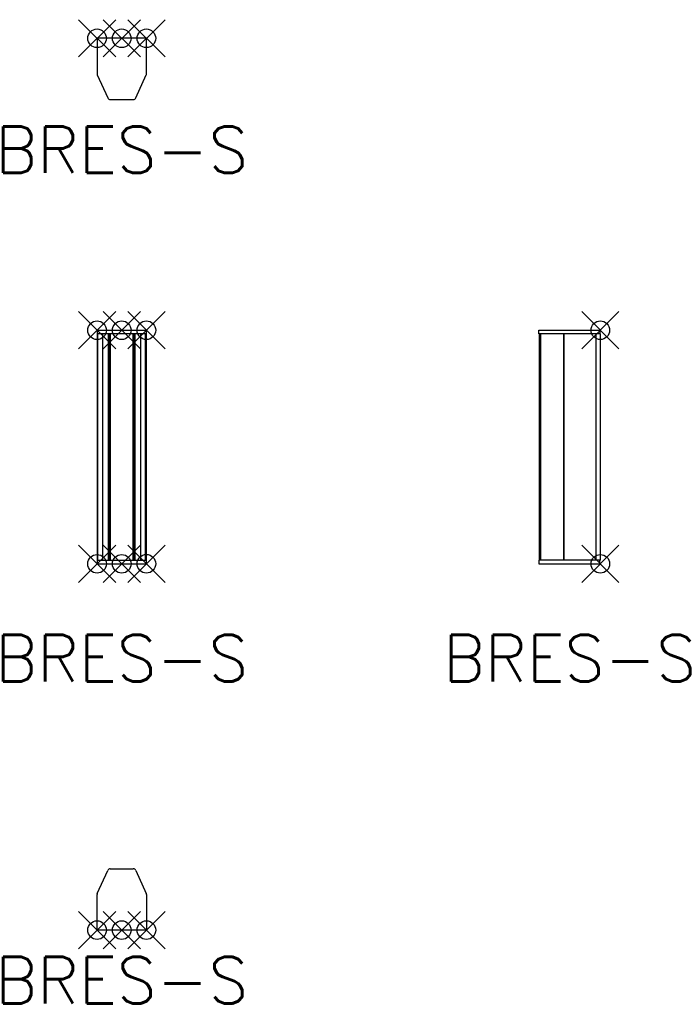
# Model space of a CAD drawing. Header units: inches. Extents: x -5.5 to 29.8, y -51.9 to 1.
import ezdxf
from ezdxf.enums import TextEntityAlignment as Align

# ---------------------------------------------------------------- set-up
doc = ezdxf.new("R2010")
doc.units = ezdxf.units.IN
doc.header["$MEASUREMENT"] = 0
doc.header["$PDMODE"] = 35
doc.layers.add('AFULG-P', color=4, linetype='Continuous')
doc.layers.add('AFULG-P-TN', color=4, linetype='Continuous')
doc.styles.get("Standard").update_dxf_attribs({"font": 'txt.shx'})

# ---------------------------------------------------------------- blocks, each defined once
blk = doc.blocks.new('BRES-S_Top')
at = {"layer": 'AFULG-P'}
for p, q in [((1.326, 0), (-1.326, 0)), ((-1.326, 0), (-1.326, -1.905)), ((1.326, -1.905), (1.326, 0)), ((-1.313, -1.967), (-0.756, -3.2)), ((0.756, -3.2), (1.313, -1.967)), ((-0.617, -3.29), (0.617, -3.29))]:
    blk.add_line(p, q, dxfattribs=at)
for centre, start, end in [((-1.174, -1.905), 180, 204.3015), ((1.174, -1.905), 335.6985, 0), ((-0.617, -3.138), 204.3, 269.9988), ((0.617, -3.138), 270.0012, 335.7)]:
    blk.add_arc(centre, 0.152, start, end, dxfattribs=at)
for p in [(-1.326, 0), (0, 0), (1.326, 0)]:
    blk.add_point(p, dxfattribs=at)
at = {"layer": 'AFULG-P-TN'}
blk.add_text('BRES-S', height=2.5, dxfattribs=at).set_placement((0, -7.232), align=Align.CENTER)
blk = doc.blocks.new('BRES-S_Front')
at = {"layer": 'AFULG-P'}
for p, q in [((-1.326, 0), (-1.326, -12.551)), ((-1.326, 0), (1.326, 0)), ((1.326, -12.547), (1.326, 0)), ((1.326, -0.2), (-1.326, -0.2)), ((-1.282, -12.35), (-1.282, -0.2)), ((-1.021, -12.35), (-1.021, -0.2)), ((-0.714, -12.35), (-0.714, -0.2)), ((-0.656, -12.35), (-0.656, -0.2)), ((-0.613, -12.35), (-0.613, -0.2)), ((0.613, -12.347), (0.613, -0.2)), ((0.656, -12.347), (0.656, -0.2)), ((0.714, -12.347), (0.714, -0.2)), ((1.021, -12.347), (1.021, -0.2)), ((1.282, -12.347), (1.282, -0.2)), ((-1.326, -12.35), (1.326, -12.347)), ((-1.326, -12.551), (1.326, -12.547))]:
    blk.add_line(p, q, dxfattribs=at)
for p in [(-1.326, 0), (0, 0), (1.326, 0), (-1.326, -12.551), (0, -12.551), (1.326, -12.547)]:
    blk.add_point(p, dxfattribs=at)
at = {"layer": 'AFULG-P-TN'}
blk.add_text('BRES-S', height=2.5, dxfattribs=at).set_placement((0, -18.866), align=Align.CENTER)
blk = doc.blocks.new('BRES-S_Side')
at = {"layer": 'AFULG-P'}
for p, q in [((-3.31, 0), (-0.02, 0)), ((-3.31, -0.2), (-3.31, 0)), ((-0.02, 0), (-0.02, -0.2)), ((0, -0.2), (-3.31, -0.2)), ((-3.27, -12.35), (-3.27, -0.2)), ((-3.204, -12.35), (-3.204, -0.2)), ((-1.972, -12.35), (-1.972, -0.2)), ((-1.944, -12.35), (-1.944, -0.2)), ((-0.22, -12.35), (-0.22, -0.2)), ((0, -12.35), (0, -0.2)), ((-3.31, -12.35), (-3.31, -12.551)), ((0, -12.35), (-3.31, -12.35)), ((-3.31, -12.551), (-0.02, -12.551)), ((-0.02, -12.551), (-0.02, -12.35))]:
    blk.add_line(p, q, dxfattribs=at)
for p in [(0, 0), (0, -12.551)]:
    blk.add_point(p, dxfattribs=at)
at = {"layer": 'AFULG-P-TN'}
blk.add_text('BRES-S', height=2.5, dxfattribs=at).set_placement((-1.655, -18.866), align=Align.CENTER)
blk = doc.blocks.new('BRES-S_Bottom')
at = {"layer": 'AFULG-P'}
for p, q in [((-1.313, 1.967), (-0.756, 3.2)), ((-0.617, 3.29), (0.617, 3.29)), ((0.756, 3.2), (1.313, 1.967)), ((-1.326, 0), (-1.326, 1.905)), ((1.326, 1.905), (1.326, 0)), ((1.326, 0), (-1.326, 0))]:
    blk.add_line(p, q, dxfattribs=at)
for centre, start, end in [((-0.617, 3.138), 90.0012, 155.7), ((0.617, 3.138), 24.3, 89.9988), ((-1.174, 1.905), 155.6985, 180), ((1.174, 1.905), 0, 24.3015)]:
    blk.add_arc(centre, 0.152, start, end, dxfattribs=at)
for p in [(-1.326, 0), (0, 0), (1.326, 0)]:
    blk.add_point(p, dxfattribs=at)
at = {"layer": 'AFULG-P-TN'}
blk.add_text('BRES-S', height=2.5, dxfattribs=at).set_placement((0, -3.942), align=Align.CENTER)

msp = doc.modelspace()

# ---------------------------------------------------------------- block references
for name, p in [('BRES-S_Top', (0, 0)), ('BRES-S_Front', (0, -15.685)), ('BRES-S_Side', (25.733, -15.685)), ('BRES-S_Bottom', (0, -47.915))]:
    msp.add_blockref(name, p)

doc.saveas('drawing.dxf')
